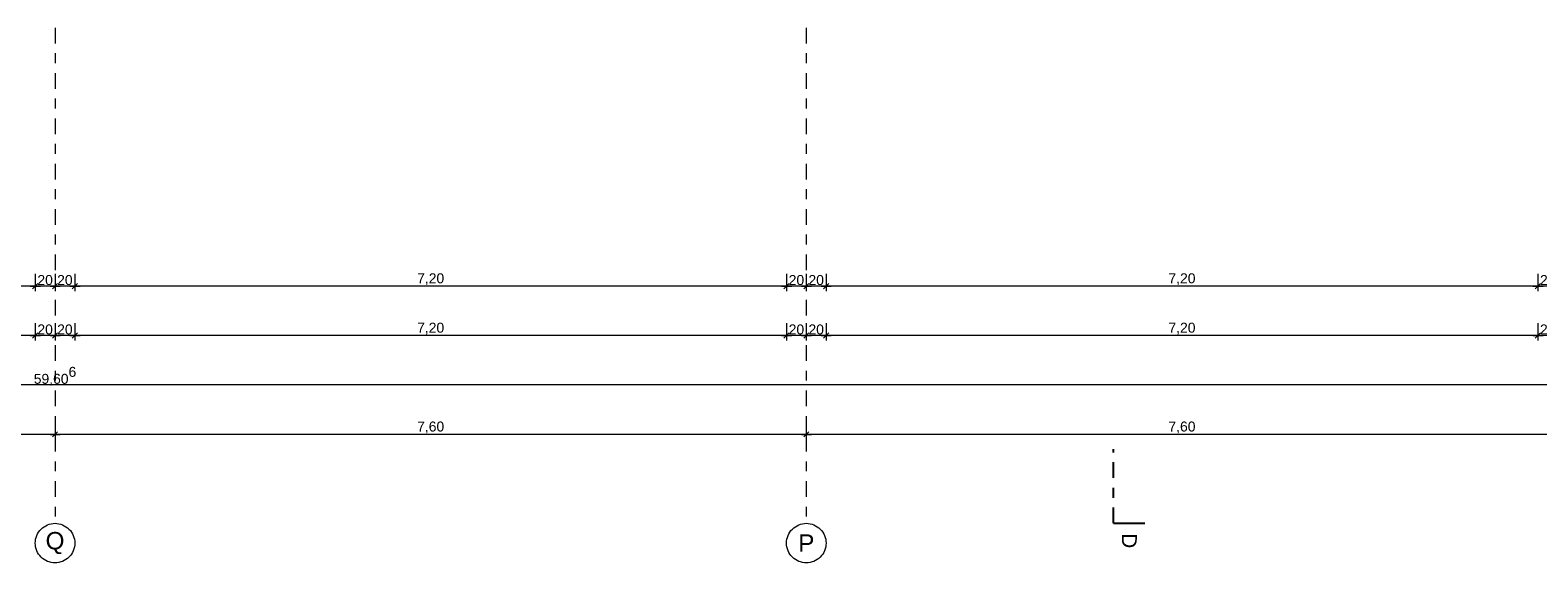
# Model space of a CAD drawing. Header units: metres. Extents: x -180 to 4, y -50 to 6.
# Tile 97 of 256: x -130.07 to -114.82, y -46.57 to -41.18. Entities that reach past the tile are written whole.
import ezdxf

# ---------------------------------------------------------------- set-up
doc = ezdxf.new("R2010")
doc.units = ezdxf.units.M
doc.header["$LTSCALE"] = 0.05
doc.header["$PDMODE"] = 1
doc.header["$PDSIZE"] = -2
doc.linetypes.add('Linienart-53', pattern=[5.291531, 3.175, -1.058062, 0.352704, -0.705764])
doc.layers.get('0').update_dxf_attribs({"lineweight": 25})
for name, color, linetype, lineweight in [('70 -71 Achsen- 1 Gebäudeachsen', 7, 'Linienart-53', 18), ('70 -72 Beschriftung- 6 Schnittverläufe', 7, 'Linienart-53', 25), ('Keine', 7, 'Continuous', 9)]:
    doc.layers.add(name, color=color, linetype=linetype, lineweight=lineweight)
doc.layers.add('70 -76 Bemaßung- 2 Allgemein', color=7, linetype='Continuous', lineweight=5, true_color=0x6666cc)
doc.styles.add('Arial', font='arial.ttf')
doc.dimstyles.new('k+k 1_50', dxfattribs={"dimtxt": 0.100689, "dimasz": 0.05302, "dimexe": 0.05, "dimexo": 0.15, "dimgap": 0.01, "dimtad": 1, "dimdec": 3, "dimtxsty": 'Arial', "dimblk": 'VW_SLASH', "dimblk1": 'VW_SLASH', "dimblk2": 'VW_SLASH', "dimcen": 0, "dimdle": 0.05, "dimadec": 3, "dimazin": 0, "dimtfac": 0.75, "dimtdec": 3, "dimtix": 1, "dimtmove": 0, "dimatfit": 0, "dimldrblk": 'VW_SLASH-1', "dimfxl": 0.125, "dimfxlon": 1, "dimfrac": 2, "dimtolj": 1, "dimarcsym": 0})

# ---------------------------------------------------------------- blocks, each defined once
blk = doc.blocks.new('VW_SLASH')
at = {"color": 0, "linetype": 'ByBlock', "lineweight": -2, "transparency": 16777216}
blk.add_line((0.94, 0), (-1, 0), dxfattribs=at)
at = {"color": 0, "lineweight": 20, "transparency": 16777216, "flags": 128}
blk.add_lwpolyline([(0.5, 0.5), (-0.5, -0.5)], dxfattribs=at)
blk = doc.blocks.new('*D10977')
at = {"layer": '70 -76 Bemaßung- 2 Allgemein', "color": 0, "lineweight": -2}
for p, q in [((-137.421, -45.147), (-137.421, -45.322)), ((-129.874, -45.272), (-137.368, -45.272)), ((-129.821, -45.147), (-129.821, -45.322))]:
    blk.add_line(p, q, dxfattribs=at)
at = {"layer": 'Defpoints', "color": 0}
for p in [(-137.421, -42.294), (-129.821, -42.294), (-137.421, -45.272)]:
    blk.add_point(p, dxfattribs=at)
at = {"layer": '70 -76 Bemaßung- 2 Allgemein', "color": 0, "lineweight": -2, "xscale": 0.05302001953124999, "yscale": 0.05302001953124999, "zscale": 0.05302001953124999, "rotation": 180}
blk.add_blockref('VW_SLASH', (-137.421, -45.272), dxfattribs=at)
at = {"layer": '70 -76 Bemaßung- 2 Allgemein', "color": 0, "lineweight": -2, "xscale": 0.05302001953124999, "yscale": 0.05302001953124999, "zscale": 0.05302001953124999}
blk.add_blockref('VW_SLASH', (-129.821, -45.272), dxfattribs=at)
at = {"layer": '70 -76 Bemaßung- 2 Allgemein', "color": 0, "insert": (-133.621, -45.202), "char_height": 0.1007, "attachment_point": 5, "style": 'Arial'}
blk.add_mtext('\\A1;7,60', dxfattribs=at)
blk = doc.blocks.new('VW_SLASH-1')
at = {"color": 0, "linetype": 'ByBlock', "lineweight": -2, "transparency": 16777216}
blk.add_line((0.94, 0), (-1, 0), dxfattribs=at)
at = {"color": 0, "lineweight": 5, "transparency": 16777216, "flags": 128}
blk.add_lwpolyline([(0.5, 0.5), (-0.5, -0.5)], dxfattribs=at)
blk = doc.blocks.new('*D10978')
at = {"layer": '70 -76 Bemaßung- 2 Allgemein', "color": 0, "lineweight": -2}
for p, q in [((-129.821, -45.147), (-129.821, -45.322)), ((-122.274, -45.272), (-129.768, -45.272)), ((-122.221, -45.147), (-122.221, -45.322))]:
    blk.add_line(p, q, dxfattribs=at)
at = {"layer": 'Defpoints', "color": 0}
for p in [(-129.821, -42.294), (-122.221, -42.294), (-129.821, -45.272)]:
    blk.add_point(p, dxfattribs=at)
at = {"layer": '70 -76 Bemaßung- 2 Allgemein', "color": 0, "lineweight": -2, "xscale": 0.05302001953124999, "yscale": 0.05302001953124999, "zscale": 0.05302001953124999, "rotation": 180}
blk.add_blockref('VW_SLASH', (-129.821, -45.272), dxfattribs=at)
at = {"layer": '70 -76 Bemaßung- 2 Allgemein', "color": 0, "lineweight": -2, "xscale": 0.05302001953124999, "yscale": 0.05302001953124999, "zscale": 0.05302001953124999}
blk.add_blockref('VW_SLASH', (-122.221, -45.272), dxfattribs=at)
at = {"layer": '70 -76 Bemaßung- 2 Allgemein', "color": 0, "insert": (-126.021, -45.202), "char_height": 0.1007, "attachment_point": 5, "style": 'Arial'}
blk.add_mtext('\\A1;7,60', dxfattribs=at)
blk = doc.blocks.new('*D10979')
at = {"layer": '70 -76 Bemaßung- 2 Allgemein', "color": 0, "lineweight": -2}
for p, q in [((-122.221, -45.147), (-122.221, -45.322)), ((-114.674, -45.272), (-122.168, -45.272)), ((-114.621, -45.147), (-114.621, -45.322))]:
    blk.add_line(p, q, dxfattribs=at)
at = {"layer": 'Defpoints', "color": 0}
for p in [(-122.221, -42.294), (-114.621, -42.294), (-122.221, -45.272)]:
    blk.add_point(p, dxfattribs=at)
at = {"layer": '70 -76 Bemaßung- 2 Allgemein', "color": 0, "lineweight": -2, "xscale": 0.05302001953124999, "yscale": 0.05302001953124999, "zscale": 0.05302001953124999, "rotation": 180}
blk.add_blockref('VW_SLASH', (-122.221, -45.272), dxfattribs=at)
at = {"layer": '70 -76 Bemaßung- 2 Allgemein', "color": 0, "lineweight": -2, "xscale": 0.05302001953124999, "yscale": 0.05302001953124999, "zscale": 0.05302001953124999}
blk.add_blockref('VW_SLASH', (-114.621, -45.272), dxfattribs=at)
at = {"layer": '70 -76 Bemaßung- 2 Allgemein', "color": 0, "insert": (-118.421, -45.202), "char_height": 0.1007, "attachment_point": 5, "style": 'Arial'}
blk.add_mtext('\\A1;7,60', dxfattribs=at)
blk = doc.blocks.new('*D11027')
at = {"layer": '70 -76 Bemaßung- 2 Allgemein', "color": 0, "lineweight": -2}
for p, q in [((-159.624, -44.647), (-159.624, -44.822)), ((-100.018, -44.647), (-100.018, -44.822)), ((-100.071, -44.772), (-159.571, -44.772))]:
    blk.add_line(p, q, dxfattribs=at)
at = {"layer": 'Defpoints', "color": 0}
for p in [(-159.624, -11.647), (-100.018, -31.147), (-159.624, -44.772)]:
    blk.add_point(p, dxfattribs=at)
at = {"layer": '70 -76 Bemaßung- 2 Allgemein', "color": 0, "lineweight": -2, "xscale": 0.05302001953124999, "yscale": 0.05302001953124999, "zscale": 0.05302001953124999, "rotation": 180}
blk.add_blockref('VW_SLASH', (-159.624, -44.772), dxfattribs=at)
at = {"layer": '70 -76 Bemaßung- 2 Allgemein', "color": 0, "lineweight": -2, "xscale": 0.05302001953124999, "yscale": 0.05302001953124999, "zscale": 0.05302001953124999}
blk.add_blockref('VW_SLASH', (-100.018, -44.772), dxfattribs=at)
at = {"layer": '70 -76 Bemaßung- 2 Allgemein', "color": 0, "insert": (-129.821, -44.684), "char_height": 0.10069, "attachment_point": 5, "style": 'Arial'}
blk.add_mtext('\\A1;59,60\\S6^ ;', dxfattribs=at)
blk = doc.blocks.new('*D11222')
at = {"layer": '70 -76 Bemaßung- 2 Allgemein', "color": 0, "lineweight": -2}
for p, q in [((-137.221, -44.147), (-137.221, -44.322)), ((-130.021, -44.147), (-130.021, -44.322)), ((-130.074, -44.272), (-137.168, -44.272))]:
    blk.add_line(p, q, dxfattribs=at)
at = {"layer": 'Defpoints', "color": 0}
for p in [(-137.221, -11.897), (-130.021, -11.897), (-137.221, -44.272)]:
    blk.add_point(p, dxfattribs=at)
at = {"layer": '70 -76 Bemaßung- 2 Allgemein', "color": 0, "lineweight": -2, "xscale": 0.05302001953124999, "yscale": 0.05302001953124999, "zscale": 0.05302001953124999, "rotation": 180}
blk.add_blockref('VW_SLASH', (-137.221, -44.272), dxfattribs=at)
at = {"layer": '70 -76 Bemaßung- 2 Allgemein', "color": 0, "lineweight": -2, "xscale": 0.05302001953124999, "yscale": 0.05302001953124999, "zscale": 0.05302001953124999}
blk.add_blockref('VW_SLASH', (-130.021, -44.272), dxfattribs=at)
at = {"layer": '70 -76 Bemaßung- 2 Allgemein', "color": 0, "insert": (-133.621, -44.202), "char_height": 0.1007, "attachment_point": 5, "style": 'Arial'}
blk.add_mtext('\\A1;7,20', dxfattribs=at)
blk = doc.blocks.new('*D11223')
at = {"layer": '70 -76 Bemaßung- 2 Allgemein', "color": 0, "lineweight": -2}
for p, q in [((-130.021, -44.147), (-130.021, -44.322)), ((-129.821, -44.147), (-129.821, -44.322)), ((-129.874, -44.272), (-129.968, -44.272))]:
    blk.add_line(p, q, dxfattribs=at)
at = {"layer": 'Defpoints', "color": 0}
for p in [(-130.021, -11.897), (-129.821, -41.294), (-130.021, -44.272)]:
    blk.add_point(p, dxfattribs=at)
at = {"layer": '70 -76 Bemaßung- 2 Allgemein', "color": 0, "lineweight": -2, "xscale": 0.05302001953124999, "yscale": 0.05302001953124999, "zscale": 0.05302001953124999, "rotation": 180}
blk.add_blockref('VW_SLASH', (-130.021, -44.272), dxfattribs=at)
at = {"layer": '70 -76 Bemaßung- 2 Allgemein', "color": 0, "lineweight": -2, "xscale": 0.05302001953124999, "yscale": 0.05302001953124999, "zscale": 0.05302001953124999}
blk.add_blockref('VW_SLASH', (-129.821, -44.272), dxfattribs=at)
at = {"layer": '70 -76 Bemaßung- 2 Allgemein', "color": 0, "insert": (-129.921, -44.211), "char_height": 0.1007, "attachment_point": 5, "style": 'Arial'}
blk.add_mtext('\\A1;20', dxfattribs=at)
blk = doc.blocks.new('*D11224')
at = {"layer": '70 -76 Bemaßung- 2 Allgemein', "color": 0, "lineweight": -2}
for p, q in [((-129.821, -44.147), (-129.821, -44.322)), ((-129.621, -44.147), (-129.621, -44.322)), ((-129.674, -44.272), (-129.768, -44.272))]:
    blk.add_line(p, q, dxfattribs=at)
at = {"layer": 'Defpoints', "color": 0}
for p in [(-129.621, -11.897), (-129.821, -41.294), (-129.821, -44.272)]:
    blk.add_point(p, dxfattribs=at)
at = {"layer": '70 -76 Bemaßung- 2 Allgemein', "color": 0, "lineweight": -2, "xscale": 0.05302001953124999, "yscale": 0.05302001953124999, "zscale": 0.05302001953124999}
for p, rotation in [((-129.821, -44.272), 179.999999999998), ((-129.621, -44.272), 359.999999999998)]:
    blk.add_blockref('VW_SLASH', p, dxfattribs=dict(at, rotation=rotation))
at = {"layer": '70 -76 Bemaßung- 2 Allgemein', "color": 0, "insert": (-129.721, -44.211), "char_height": 0.1007, "attachment_point": 5, "style": 'Arial'}
blk.add_mtext('\\A1;20', dxfattribs=at)
blk = doc.blocks.new('*D11225')
at = {"layer": '70 -76 Bemaßung- 2 Allgemein', "color": 0, "lineweight": -2}
for p, q in [((-129.621, -44.147), (-129.621, -44.322)), ((-122.421, -44.147), (-122.421, -44.322)), ((-122.474, -44.272), (-129.568, -44.272))]:
    blk.add_line(p, q, dxfattribs=at)
at = {"layer": 'Defpoints', "color": 0}
for p in [(-129.621, -11.897), (-122.421, -11.897), (-129.621, -44.272)]:
    blk.add_point(p, dxfattribs=at)
at = {"layer": '70 -76 Bemaßung- 2 Allgemein', "color": 0, "lineweight": -2, "xscale": 0.05302001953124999, "yscale": 0.05302001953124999, "zscale": 0.05302001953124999, "rotation": 180}
blk.add_blockref('VW_SLASH', (-129.621, -44.272), dxfattribs=at)
at = {"layer": '70 -76 Bemaßung- 2 Allgemein', "color": 0, "lineweight": -2, "xscale": 0.05302001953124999, "yscale": 0.05302001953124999, "zscale": 0.05302001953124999}
blk.add_blockref('VW_SLASH', (-122.421, -44.272), dxfattribs=at)
at = {"layer": '70 -76 Bemaßung- 2 Allgemein', "color": 0, "insert": (-126.021, -44.202), "char_height": 0.1007, "attachment_point": 5, "style": 'Arial'}
blk.add_mtext('\\A1;7,20', dxfattribs=at)
blk = doc.blocks.new('*D11226')
at = {"layer": '70 -76 Bemaßung- 2 Allgemein', "color": 0, "lineweight": -2}
for p, q in [((-122.421, -44.147), (-122.421, -44.322)), ((-122.221, -44.147), (-122.221, -44.322)), ((-122.274, -44.272), (-122.368, -44.272))]:
    blk.add_line(p, q, dxfattribs=at)
at = {"layer": 'Defpoints', "color": 0}
for p in [(-122.421, -11.897), (-122.221, -41.294), (-122.421, -44.272)]:
    blk.add_point(p, dxfattribs=at)
at = {"layer": '70 -76 Bemaßung- 2 Allgemein', "color": 0, "lineweight": -2, "xscale": 0.05302001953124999, "yscale": 0.05302001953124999, "zscale": 0.05302001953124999, "rotation": 180}
blk.add_blockref('VW_SLASH', (-122.421, -44.272), dxfattribs=at)
at = {"layer": '70 -76 Bemaßung- 2 Allgemein', "color": 0, "lineweight": -2, "xscale": 0.05302001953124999, "yscale": 0.05302001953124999, "zscale": 0.05302001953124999}
blk.add_blockref('VW_SLASH', (-122.221, -44.272), dxfattribs=at)
at = {"layer": '70 -76 Bemaßung- 2 Allgemein', "color": 0, "insert": (-122.321, -44.211), "char_height": 0.1007, "attachment_point": 5, "style": 'Arial'}
blk.add_mtext('\\A1;20', dxfattribs=at)
blk = doc.blocks.new('*D11227')
at = {"layer": '70 -76 Bemaßung- 2 Allgemein', "color": 0, "lineweight": -2}
for p, q in [((-122.221, -44.147), (-122.221, -44.322)), ((-122.021, -44.147), (-122.021, -44.322)), ((-122.074, -44.272), (-122.168, -44.272))]:
    blk.add_line(p, q, dxfattribs=at)
at = {"layer": 'Defpoints', "color": 0}
for p in [(-122.021, -11.897), (-122.221, -41.294), (-122.221, -44.272)]:
    blk.add_point(p, dxfattribs=at)
at = {"layer": '70 -76 Bemaßung- 2 Allgemein', "color": 0, "lineweight": -2, "xscale": 0.05302001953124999, "yscale": 0.05302001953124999, "zscale": 0.05302001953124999}
for p, rotation in [((-122.221, -44.272), 179.999999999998), ((-122.021, -44.272), 359.999999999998)]:
    blk.add_blockref('VW_SLASH', p, dxfattribs=dict(at, rotation=rotation))
at = {"layer": '70 -76 Bemaßung- 2 Allgemein', "color": 0, "insert": (-122.121, -44.211), "char_height": 0.1007, "attachment_point": 5, "style": 'Arial'}
blk.add_mtext('\\A1;20', dxfattribs=at)
blk = doc.blocks.new('*D11228')
at = {"layer": '70 -76 Bemaßung- 2 Allgemein', "color": 0, "lineweight": -2}
for p, q in [((-122.021, -44.147), (-122.021, -44.322)), ((-114.821, -44.147), (-114.821, -44.322)), ((-114.874, -44.272), (-121.968, -44.272))]:
    blk.add_line(p, q, dxfattribs=at)
at = {"layer": 'Defpoints', "color": 0}
for p in [(-122.021, -11.897), (-114.821, -11.897), (-122.021, -44.272)]:
    blk.add_point(p, dxfattribs=at)
at = {"layer": '70 -76 Bemaßung- 2 Allgemein', "color": 0, "lineweight": -2, "xscale": 0.05302001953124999, "yscale": 0.05302001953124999, "zscale": 0.05302001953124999, "rotation": 180}
blk.add_blockref('VW_SLASH', (-122.021, -44.272), dxfattribs=at)
at = {"layer": '70 -76 Bemaßung- 2 Allgemein', "color": 0, "lineweight": -2, "xscale": 0.05302001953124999, "yscale": 0.05302001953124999, "zscale": 0.05302001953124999}
blk.add_blockref('VW_SLASH', (-114.821, -44.272), dxfattribs=at)
at = {"layer": '70 -76 Bemaßung- 2 Allgemein', "color": 0, "insert": (-118.421, -44.202), "char_height": 0.1007, "attachment_point": 5, "style": 'Arial'}
blk.add_mtext('\\A1;7,20', dxfattribs=at)
blk = doc.blocks.new('*D11229')
at = {"layer": '70 -76 Bemaßung- 2 Allgemein', "color": 0, "lineweight": -2}
for p, q in [((-114.821, -44.147), (-114.821, -44.322)), ((-114.621, -44.147), (-114.621, -44.322)), ((-114.674, -44.272), (-114.768, -44.272))]:
    blk.add_line(p, q, dxfattribs=at)
at = {"layer": 'Defpoints', "color": 0}
for p in [(-114.821, -11.897), (-114.621, -41.294), (-114.821, -44.272)]:
    blk.add_point(p, dxfattribs=at)
at = {"layer": '70 -76 Bemaßung- 2 Allgemein', "color": 0, "lineweight": -2, "xscale": 0.05302001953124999, "yscale": 0.05302001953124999, "zscale": 0.05302001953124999, "rotation": 180}
blk.add_blockref('VW_SLASH', (-114.821, -44.272), dxfattribs=at)
at = {"layer": '70 -76 Bemaßung- 2 Allgemein', "color": 0, "lineweight": -2, "xscale": 0.05302001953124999, "yscale": 0.05302001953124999, "zscale": 0.05302001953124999}
blk.add_blockref('VW_SLASH', (-114.621, -44.272), dxfattribs=at)
at = {"layer": '70 -76 Bemaßung- 2 Allgemein', "color": 0, "insert": (-114.721, -44.211), "char_height": 0.1007, "attachment_point": 5, "style": 'Arial'}
blk.add_mtext('\\A1;20', dxfattribs=at)
blk = doc.blocks.new('*D11461')
at = {"layer": '70 -76 Bemaßung- 2 Allgemein', "color": 0, "lineweight": -2}
for p, q in [((-137.221, -43.647), (-137.221, -43.822)), ((-130.021, -43.647), (-130.021, -43.822)), ((-130.074, -43.772), (-137.168, -43.772))]:
    blk.add_line(p, q, dxfattribs=at)
at = {"layer": 'Defpoints', "color": 0}
for p in [(-137.221, -11.897), (-130.021, -11.897), (-137.221, -43.772)]:
    blk.add_point(p, dxfattribs=at)
at = {"layer": '70 -76 Bemaßung- 2 Allgemein', "color": 0, "lineweight": -2, "xscale": 0.05302001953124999, "yscale": 0.05302001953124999, "zscale": 0.05302001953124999, "rotation": 180}
blk.add_blockref('VW_SLASH', (-137.221, -43.772), dxfattribs=at)
at = {"layer": '70 -76 Bemaßung- 2 Allgemein', "color": 0, "lineweight": -2, "xscale": 0.05302001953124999, "yscale": 0.05302001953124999, "zscale": 0.05302001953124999}
blk.add_blockref('VW_SLASH', (-130.021, -43.772), dxfattribs=at)
at = {"layer": '70 -76 Bemaßung- 2 Allgemein', "color": 0, "insert": (-133.621, -43.702), "char_height": 0.1007, "attachment_point": 5, "style": 'Arial'}
blk.add_mtext('\\A1;7,20', dxfattribs=at)
blk = doc.blocks.new('*D11462')
at = {"layer": '70 -76 Bemaßung- 2 Allgemein', "color": 0, "lineweight": -2}
for p, q in [((-130.021, -43.647), (-130.021, -43.822)), ((-129.821, -43.647), (-129.821, -43.822)), ((-129.874, -43.772), (-129.968, -43.772))]:
    blk.add_line(p, q, dxfattribs=at)
at = {"layer": 'Defpoints', "color": 0}
for p in [(-130.021, -11.897), (-129.821, -40.794), (-130.021, -43.772)]:
    blk.add_point(p, dxfattribs=at)
at = {"layer": '70 -76 Bemaßung- 2 Allgemein', "color": 0, "lineweight": -2, "xscale": 0.05302001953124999, "yscale": 0.05302001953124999, "zscale": 0.05302001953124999, "rotation": 180}
blk.add_blockref('VW_SLASH', (-130.021, -43.772), dxfattribs=at)
at = {"layer": '70 -76 Bemaßung- 2 Allgemein', "color": 0, "lineweight": -2, "xscale": 0.05302001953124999, "yscale": 0.05302001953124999, "zscale": 0.05302001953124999}
blk.add_blockref('VW_SLASH', (-129.821, -43.772), dxfattribs=at)
at = {"layer": '70 -76 Bemaßung- 2 Allgemein', "color": 0, "insert": (-129.921, -43.711), "char_height": 0.1007, "attachment_point": 5, "style": 'Arial'}
blk.add_mtext('\\A1;20', dxfattribs=at)
blk = doc.blocks.new('*D11463')
at = {"layer": '70 -76 Bemaßung- 2 Allgemein', "color": 0, "lineweight": -2}
for p, q in [((-129.821, -43.647), (-129.821, -43.822)), ((-129.621, -43.647), (-129.621, -43.822)), ((-129.674, -43.772), (-129.768, -43.772))]:
    blk.add_line(p, q, dxfattribs=at)
at = {"layer": 'Defpoints', "color": 0}
for p in [(-129.621, -11.897), (-129.821, -40.794), (-129.821, -43.772)]:
    blk.add_point(p, dxfattribs=at)
at = {"layer": '70 -76 Bemaßung- 2 Allgemein', "color": 0, "lineweight": -2, "xscale": 0.05302001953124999, "yscale": 0.05302001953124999, "zscale": 0.05302001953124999, "rotation": 180}
blk.add_blockref('VW_SLASH', (-129.821, -43.772), dxfattribs=at)
at = {"layer": '70 -76 Bemaßung- 2 Allgemein', "color": 0, "lineweight": -2, "xscale": 0.05302001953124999, "yscale": 0.05302001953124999, "zscale": 0.05302001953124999}
blk.add_blockref('VW_SLASH', (-129.621, -43.772), dxfattribs=at)
at = {"layer": '70 -76 Bemaßung- 2 Allgemein', "color": 0, "insert": (-129.721, -43.711), "char_height": 0.1007, "attachment_point": 5, "style": 'Arial'}
blk.add_mtext('\\A1;20', dxfattribs=at)
blk = doc.blocks.new('*D11464')
at = {"layer": '70 -76 Bemaßung- 2 Allgemein', "color": 0, "lineweight": -2}
for p, q in [((-129.621, -43.647), (-129.621, -43.822)), ((-122.421, -43.647), (-122.421, -43.822)), ((-122.474, -43.772), (-129.568, -43.772))]:
    blk.add_line(p, q, dxfattribs=at)
at = {"layer": 'Defpoints', "color": 0}
for p in [(-129.621, -11.897), (-122.421, -11.897), (-129.621, -43.772)]:
    blk.add_point(p, dxfattribs=at)
at = {"layer": '70 -76 Bemaßung- 2 Allgemein', "color": 0, "lineweight": -2, "xscale": 0.05302001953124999, "yscale": 0.05302001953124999, "zscale": 0.05302001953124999, "rotation": 180}
blk.add_blockref('VW_SLASH', (-129.621, -43.772), dxfattribs=at)
at = {"layer": '70 -76 Bemaßung- 2 Allgemein', "color": 0, "lineweight": -2, "xscale": 0.05302001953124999, "yscale": 0.05302001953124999, "zscale": 0.05302001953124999}
blk.add_blockref('VW_SLASH', (-122.421, -43.772), dxfattribs=at)
at = {"layer": '70 -76 Bemaßung- 2 Allgemein', "color": 0, "insert": (-126.021, -43.702), "char_height": 0.1007, "attachment_point": 5, "style": 'Arial'}
blk.add_mtext('\\A1;7,20', dxfattribs=at)
blk = doc.blocks.new('*D11465')
at = {"layer": '70 -76 Bemaßung- 2 Allgemein', "color": 0, "lineweight": -2}
for p, q in [((-122.421, -43.647), (-122.421, -43.822)), ((-122.221, -43.647), (-122.221, -43.822)), ((-122.274, -43.772), (-122.368, -43.772))]:
    blk.add_line(p, q, dxfattribs=at)
at = {"layer": 'Defpoints', "color": 0}
for p in [(-122.421, -11.897), (-122.221, -40.794), (-122.421, -43.772)]:
    blk.add_point(p, dxfattribs=at)
at = {"layer": '70 -76 Bemaßung- 2 Allgemein', "color": 0, "lineweight": -2, "xscale": 0.05302001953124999, "yscale": 0.05302001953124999, "zscale": 0.05302001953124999, "rotation": 180}
blk.add_blockref('VW_SLASH', (-122.421, -43.772), dxfattribs=at)
at = {"layer": '70 -76 Bemaßung- 2 Allgemein', "color": 0, "lineweight": -2, "xscale": 0.05302001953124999, "yscale": 0.05302001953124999, "zscale": 0.05302001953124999}
blk.add_blockref('VW_SLASH', (-122.221, -43.772), dxfattribs=at)
at = {"layer": '70 -76 Bemaßung- 2 Allgemein', "color": 0, "insert": (-122.321, -43.711), "char_height": 0.1007, "attachment_point": 5, "style": 'Arial'}
blk.add_mtext('\\A1;20', dxfattribs=at)
blk = doc.blocks.new('*D11466')
at = {"layer": '70 -76 Bemaßung- 2 Allgemein', "color": 0, "lineweight": -2}
for p, q in [((-122.221, -43.647), (-122.221, -43.822)), ((-122.021, -43.647), (-122.021, -43.822)), ((-122.074, -43.772), (-122.168, -43.772))]:
    blk.add_line(p, q, dxfattribs=at)
at = {"layer": 'Defpoints', "color": 0}
for p in [(-122.021, -11.897), (-122.221, -40.794), (-122.221, -43.772)]:
    blk.add_point(p, dxfattribs=at)
at = {"layer": '70 -76 Bemaßung- 2 Allgemein', "color": 0, "lineweight": -2, "xscale": 0.05302001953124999, "yscale": 0.05302001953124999, "zscale": 0.05302001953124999, "rotation": 180}
blk.add_blockref('VW_SLASH', (-122.221, -43.772), dxfattribs=at)
at = {"layer": '70 -76 Bemaßung- 2 Allgemein', "color": 0, "lineweight": -2, "xscale": 0.05302001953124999, "yscale": 0.05302001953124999, "zscale": 0.05302001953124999}
blk.add_blockref('VW_SLASH', (-122.021, -43.772), dxfattribs=at)
at = {"layer": '70 -76 Bemaßung- 2 Allgemein', "color": 0, "insert": (-122.121, -43.711), "char_height": 0.1007, "attachment_point": 5, "style": 'Arial'}
blk.add_mtext('\\A1;20', dxfattribs=at)
blk = doc.blocks.new('*D11467')
at = {"layer": '70 -76 Bemaßung- 2 Allgemein', "color": 0, "lineweight": -2}
for p, q in [((-122.021, -43.647), (-122.021, -43.822)), ((-114.821, -43.647), (-114.821, -43.822)), ((-114.874, -43.772), (-121.968, -43.772))]:
    blk.add_line(p, q, dxfattribs=at)
at = {"layer": 'Defpoints', "color": 0}
for p in [(-122.021, -11.897), (-114.821, -11.897), (-122.021, -43.772)]:
    blk.add_point(p, dxfattribs=at)
at = {"layer": '70 -76 Bemaßung- 2 Allgemein', "color": 0, "lineweight": -2, "xscale": 0.05302001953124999, "yscale": 0.05302001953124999, "zscale": 0.05302001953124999, "rotation": 180}
blk.add_blockref('VW_SLASH', (-122.021, -43.772), dxfattribs=at)
at = {"layer": '70 -76 Bemaßung- 2 Allgemein', "color": 0, "lineweight": -2, "xscale": 0.05302001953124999, "yscale": 0.05302001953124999, "zscale": 0.05302001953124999}
blk.add_blockref('VW_SLASH', (-114.821, -43.772), dxfattribs=at)
at = {"layer": '70 -76 Bemaßung- 2 Allgemein', "color": 0, "insert": (-118.421, -43.702), "char_height": 0.1007, "attachment_point": 5, "style": 'Arial'}
blk.add_mtext('\\A1;7,20', dxfattribs=at)
blk = doc.blocks.new('*D11468')
at = {"layer": '70 -76 Bemaßung- 2 Allgemein', "color": 0, "lineweight": -2}
for p, q in [((-114.821, -43.647), (-114.821, -43.822)), ((-114.621, -43.647), (-114.621, -43.822)), ((-114.674, -43.772), (-114.768, -43.772))]:
    blk.add_line(p, q, dxfattribs=at)
at = {"layer": 'Defpoints', "color": 0}
for p in [(-114.821, -11.897), (-114.621, -40.794), (-114.821, -43.772)]:
    blk.add_point(p, dxfattribs=at)
at = {"layer": '70 -76 Bemaßung- 2 Allgemein', "color": 0, "lineweight": -2, "xscale": 0.05302001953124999, "yscale": 0.05302001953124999, "zscale": 0.05302001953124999, "rotation": 180}
blk.add_blockref('VW_SLASH', (-114.821, -43.772), dxfattribs=at)
at = {"layer": '70 -76 Bemaßung- 2 Allgemein', "color": 0, "lineweight": -2, "xscale": 0.05302001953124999, "yscale": 0.05302001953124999, "zscale": 0.05302001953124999}
blk.add_blockref('VW_SLASH', (-114.621, -43.772), dxfattribs=at)
at = {"layer": '70 -76 Bemaßung- 2 Allgemein', "color": 0, "insert": (-114.721, -43.711), "char_height": 0.1007, "attachment_point": 5, "style": 'Arial'}
blk.add_mtext('\\A1;20', dxfattribs=at)
blk = doc.blocks.new('Gruppe-9827')
at = {"layer": 'Keine', "color": 7, "linetype": 'Continuous', "lineweight": 25, "transparency": 33554687}
blk.add_line((-119.112, -46.172), (-118.795, -46.172), dxfattribs=at)
at = {"color": 255, "linetype": 'Continuous', "lineweight": 5, "transparency": 33554687}
blk.add_wipeout([(-119.075, -46.272), (-119.075, -46.429), (-118.832, -46.429), (-118.832, -46.272)], dxfattribs=at).dxf.layer = 'Keine'
at = {"layer": 'Keine', "color": 7, "transparency": 33554687, "insert": (-118.953, -46.272), "char_height": 0.151, "attachment_point": 4, "rotation": 270, "line_spacing_factor": 0.970891, "style": 'Arial'}
blk.add_mtext('D', dxfattribs=at)
blk = doc.blocks.new('Gruppe-9828')
at = {"layer": '70 -72 Beschriftung- 6 Schnittverläufe', "transparency": 33554687}
blk.add_line((-119.112, -46.172), (-119.112, -45.422), dxfattribs=at)
at = {"layer": '70 -72 Beschriftung- 6 Schnittverläufe', "color": 7, "transparency": 33554687}
blk.add_blockref('Gruppe-9827', (0, 0), dxfattribs=at)
blk = doc.blocks.new('_Achsen (3D)')
at = {"layer": '70 -71 Achsen- 1 Gebäudeachsen', "transparency": 33554687}
for p, q in [((-129.821, 3.8), (-129.821, -46.172)), ((-122.221, 3.8), (-122.221, -46.172))]:
    blk.add_line(p, q, dxfattribs=at)
at = {"layer": '70 -72 Beschriftung- 6 Schnittverläufe'}
blk.add_blockref('Gruppe-9828', (0, 0), dxfattribs=at)
at = {"color": 255, "transparency": 33554687}
for points in [[(-129.821, -46.172), (-129.801, -46.173), (-129.782, -46.176), (-129.763, -46.181), (-129.744, -46.187), (-129.727, -46.196), (-129.71, -46.206), (-129.694, -46.217), (-129.68, -46.231), (-129.666, -46.245), (-129.655, -46.261), (-129.645, -46.278), (-129.636, -46.296), (-129.63, -46.314), (-129.625, -46.333), (-129.622, -46.352), (-129.621, -46.372), (-129.622, -46.392), (-129.625, -46.411), (-129.63, -46.43), (-129.636, -46.449), (-129.645, -46.466), (-129.655, -46.483), (-129.666, -46.499), (-129.68, -46.513), (-129.694, -46.527), (-129.71, -46.538), (-129.727, -46.548), (-129.744, -46.557), (-129.763, -46.563), (-129.782, -46.568), (-129.801, -46.571), (-129.821, -46.572), (-129.841, -46.571), (-129.86, -46.568), (-129.879, -46.563), (-129.898, -46.557), (-129.915, -46.548), (-129.932, -46.538), (-129.948, -46.527), (-129.962, -46.513), (-129.976, -46.499), (-129.987, -46.483), (-129.997, -46.466), (-130.006, -46.449), (-130.012, -46.43), (-130.017, -46.411), (-130.02, -46.392), (-130.021, -46.372), (-130.02, -46.352), (-130.017, -46.333), (-130.012, -46.314), (-130.006, -46.296), (-129.997, -46.278), (-129.987, -46.261), (-129.976, -46.245), (-129.962, -46.231), (-129.948, -46.217), (-129.932, -46.206), (-129.915, -46.196), (-129.898, -46.187), (-129.879, -46.181), (-129.86, -46.176), (-129.841, -46.173)], [(-122.221, -46.172), (-122.201, -46.173), (-122.182, -46.176), (-122.163, -46.181), (-122.144, -46.187), (-122.127, -46.196), (-122.11, -46.206), (-122.094, -46.217), (-122.08, -46.231), (-122.066, -46.245), (-122.055, -46.261), (-122.045, -46.278), (-122.036, -46.296), (-122.03, -46.314), (-122.025, -46.333), (-122.022, -46.352), (-122.021, -46.372), (-122.022, -46.392), (-122.025, -46.411), (-122.03, -46.43), (-122.036, -46.449), (-122.045, -46.466), (-122.055, -46.483), (-122.066, -46.499), (-122.08, -46.513), (-122.094, -46.527), (-122.11, -46.538), (-122.127, -46.548), (-122.144, -46.557), (-122.163, -46.563), (-122.182, -46.568), (-122.201, -46.571), (-122.221, -46.572), (-122.241, -46.571), (-122.26, -46.568), (-122.279, -46.563), (-122.298, -46.557), (-122.315, -46.548), (-122.332, -46.538), (-122.348, -46.527), (-122.362, -46.513), (-122.376, -46.499), (-122.387, -46.483), (-122.397, -46.466), (-122.406, -46.449), (-122.412, -46.43), (-122.417, -46.411), (-122.42, -46.392), (-122.421, -46.372), (-122.42, -46.352), (-122.417, -46.333), (-122.412, -46.314), (-122.406, -46.296), (-122.397, -46.278), (-122.387, -46.261), (-122.376, -46.245), (-122.362, -46.231), (-122.348, -46.217), (-122.332, -46.206), (-122.315, -46.196), (-122.298, -46.187), (-122.279, -46.181), (-122.26, -46.176), (-122.241, -46.173)]]:
    blk.add_wipeout(points, dxfattribs=at).dxf.layer = 'Keine'
at = {"layer": 'Keine', "transparency": 33554687, "flags": 128}
for points in [[(-129.821, -46.172), (-129.801, -46.173), (-129.782, -46.176), (-129.763, -46.181), (-129.744, -46.187), (-129.727, -46.196), (-129.71, -46.206), (-129.694, -46.217), (-129.68, -46.231), (-129.666, -46.245), (-129.655, -46.261), (-129.645, -46.278), (-129.636, -46.296), (-129.63, -46.314), (-129.625, -46.333), (-129.622, -46.352), (-129.621, -46.372), (-129.622, -46.392), (-129.625, -46.411), (-129.63, -46.43), (-129.636, -46.449), (-129.645, -46.466), (-129.655, -46.483), (-129.666, -46.499), (-129.68, -46.513), (-129.694, -46.527), (-129.71, -46.538), (-129.727, -46.548), (-129.744, -46.557), (-129.763, -46.563), (-129.782, -46.568), (-129.801, -46.571), (-129.821, -46.572), (-129.841, -46.571), (-129.86, -46.568), (-129.879, -46.563), (-129.898, -46.557), (-129.915, -46.548), (-129.932, -46.538), (-129.948, -46.527), (-129.962, -46.513), (-129.976, -46.499), (-129.987, -46.483), (-129.997, -46.466), (-130.006, -46.449), (-130.012, -46.43), (-130.017, -46.411), (-130.02, -46.392), (-130.021, -46.372), (-130.02, -46.352), (-130.017, -46.333), (-130.012, -46.314), (-130.006, -46.296), (-129.997, -46.278), (-129.987, -46.261), (-129.976, -46.245), (-129.962, -46.231), (-129.948, -46.217), (-129.932, -46.206), (-129.915, -46.196), (-129.898, -46.187), (-129.879, -46.181), (-129.86, -46.176), (-129.841, -46.173)], [(-122.221, -46.172), (-122.201, -46.173), (-122.182, -46.176), (-122.163, -46.181), (-122.144, -46.187), (-122.127, -46.196), (-122.11, -46.206), (-122.094, -46.217), (-122.08, -46.231), (-122.066, -46.245), (-122.055, -46.261), (-122.045, -46.278), (-122.036, -46.296), (-122.03, -46.314), (-122.025, -46.333), (-122.022, -46.352), (-122.021, -46.372), (-122.022, -46.392), (-122.025, -46.411), (-122.03, -46.43), (-122.036, -46.449), (-122.045, -46.466), (-122.055, -46.483), (-122.066, -46.499), (-122.08, -46.513), (-122.094, -46.527), (-122.11, -46.538), (-122.127, -46.548), (-122.144, -46.557), (-122.163, -46.563), (-122.182, -46.568), (-122.201, -46.571), (-122.221, -46.572), (-122.241, -46.571), (-122.26, -46.568), (-122.279, -46.563), (-122.298, -46.557), (-122.315, -46.548), (-122.332, -46.538), (-122.348, -46.527), (-122.362, -46.513), (-122.376, -46.499), (-122.387, -46.483), (-122.397, -46.466), (-122.406, -46.449), (-122.412, -46.43), (-122.417, -46.411), (-122.42, -46.392), (-122.421, -46.372), (-122.42, -46.352), (-122.417, -46.333), (-122.412, -46.314), (-122.406, -46.296), (-122.397, -46.278), (-122.387, -46.261), (-122.376, -46.245), (-122.362, -46.231), (-122.348, -46.217), (-122.332, -46.206), (-122.315, -46.196), (-122.298, -46.187), (-122.279, -46.181), (-122.26, -46.176), (-122.241, -46.173)]]:
    blk.add_lwpolyline(points, close=True, dxfattribs=at)
at = {"layer": 'Keine', "transparency": 33554687, "char_height": 0.176, "attachment_point": 5, "line_spacing_factor": 0.970891, "style": 'Arial'}
for s, insert in [('Q', (-129.821, -46.372)), ('P', (-122.221, -46.372))]:
    blk.add_mtext(s, dxfattribs=dict(at, insert=insert))
blk = doc.blocks.new('Gruppe-9719')
at = {"layer": '70 -76 Bemaßung- 2 Allgemein'}
for p1, p2, picture, middle in [((-129.82099996, -42.29404198), (-137.42099996, -42.29404198), '*D10977', (-133.62099996, -45.20157844)), ((-122.22099996, -42.29404198), (-129.82099996, -42.29404198), '*D10978', (-126.02099996, -45.20157844)), ((-114.62099996, -42.29404198), (-122.22099996, -42.29404198), '*D10979', (-118.42099996, -45.20157844))]:
    dim = blk.add_aligned_dim(p1=p1, p2=p2, distance=2.978, text='7,60', dimstyle='k+k 1_50', override={"dimtxt": 0.100689, "dimgap": 0.01, "dimdec": 8, "dimpost": '<>', "dimtxsty": 'Arial', "dimtmove": 2}, dxfattribs=at)
    dim.commit()
    dim.dimension.update_dxf_attribs({"geometry": picture, "text_midpoint": middle})
blk = doc.blocks.new('Gruppe-9723')
at = {"layer": '70 -76 Bemaßung- 2 Allgemein'}
dim = blk.add_linear_dim(base=(-159.62399996, -44.77204198), p1=(-100.01799996, -31.14704198), p2=(-159.62399996, -11.64704198), text='59,60\\S6^ ;', dimstyle='k+k 1_50', override={"dimtxt": 0.100689, "dimgap": 0.01, "dimdec": 8, "dimpost": '<>', "dimtxsty": 'Arial', "dimtmove": 2}, dxfattribs=at)
dim.commit()
dim.dimension.update_dxf_attribs({"geometry": '*D11027', "text_midpoint": (-129.82099996, -44.68394115)})
blk = doc.blocks.new('Gruppe-9727')
at = {"layer": '70 -76 Bemaßung- 2 Allgemein'}
for p1, p2, picture, middle in [((-130.02099996, -11.89704198), (-137.22099996, -11.89704198), '*D11222', (-133.62099996, -44.20157844)), ((-122.42099996, -11.89704198), (-129.62099996, -11.89704198), '*D11225', (-126.02099996, -44.20157844)), ((-114.82099996, -11.89704198), (-122.02099996, -11.89704198), '*D11228', (-118.42099996, -44.20157844))]:
    dim = blk.add_aligned_dim(p1=p1, p2=p2, distance=32.375, text='7,20', dimstyle='k+k 1_50', override={"dimtxt": 0.100689, "dimgap": 0.01, "dimdec": 8, "dimpost": '<>', "dimtxsty": 'Arial', "dimtmove": 2}, dxfattribs=at)
    dim.commit()
    dim.dimension.update_dxf_attribs({"geometry": picture, "text_midpoint": middle})
for base, p1, p2, picture, middle in [((-130.02099996, -44.27204198), (-129.82099996, -41.29404198), (-130.02099996, -11.89704198), '*D11223', (-129.92099996, -44.21064042)), ((-129.82099996, -44.27204198), (-129.62099996, -11.89704198), (-129.82099996, -41.29404198), '*D11224', (-129.72099996, -44.21064042)), ((-122.42099996, -44.27204198), (-122.22099996, -41.29404198), (-122.42099996, -11.89704198), '*D11226', (-122.32099996, -44.21064042)), ((-122.22099996, -44.27204198), (-122.02099996, -11.89704198), (-122.22099996, -41.29404198), '*D11227', (-122.12099996, -44.21064042)), ((-114.82099996, -44.27204198), (-114.62099996, -41.29404198), (-114.82099996, -11.89704198), '*D11229', (-114.72099996, -44.21064042))]:
    dim = blk.add_linear_dim(base=base, p1=p1, p2=p2, text='20', dimstyle='k+k 1_50', override={"dimtxt": 0.100689, "dimgap": 0.01, "dimdec": 8, "dimpost": '<>', "dimtxsty": 'Arial', "dimtmove": 2}, dxfattribs=at)
    dim.commit()
    dim.dimension.update_dxf_attribs({"geometry": picture, "text_midpoint": middle})
blk = doc.blocks.new('Gruppe-9731')
at = {"layer": '70 -76 Bemaßung- 2 Allgemein'}
for p1, p2, picture, middle in [((-130.02099996, -11.89704198), (-137.22099996, -11.89704198), '*D11461', (-133.62099996, -43.70157844)), ((-122.42099996, -11.89704198), (-129.62099996, -11.89704198), '*D11464', (-126.02099996, -43.70157844)), ((-114.82099996, -11.89704198), (-122.02099996, -11.89704198), '*D11467', (-118.42099996, -43.70157844))]:
    dim = blk.add_aligned_dim(p1=p1, p2=p2, distance=31.875, text='7,20', dimstyle='k+k 1_50', override={"dimtxt": 0.100689, "dimgap": 0.01, "dimdec": 8, "dimpost": '<>', "dimtxsty": 'Arial', "dimtmove": 2}, dxfattribs=at)
    dim.commit()
    dim.dimension.update_dxf_attribs({"geometry": picture, "text_midpoint": middle})
for base, p1, p2, picture, middle in [((-130.02099996, -43.77204198), (-129.82099996, -40.79404198), (-130.02099996, -11.89704198), '*D11462', (-129.92099996, -43.71064042)), ((-129.82099996, -43.77204198), (-129.62099996, -11.89704198), (-129.82099996, -40.79404198), '*D11463', (-129.72099996, -43.71064042)), ((-122.42099996, -43.77204198), (-122.22099996, -40.79404198), (-122.42099996, -11.89704198), '*D11465', (-122.32099996, -43.71064042)), ((-122.22099996, -43.77204198), (-122.02099996, -11.89704198), (-122.22099996, -40.79404198), '*D11466', (-122.12099996, -43.71064042)), ((-114.82099996, -43.77204198), (-114.62099996, -40.79404198), (-114.82099996, -11.89704198), '*D11468', (-114.72099996, -43.71064042))]:
    dim = blk.add_linear_dim(base=base, p1=p1, p2=p2, text='20', dimstyle='k+k 1_50', override={"dimtxt": 0.100689, "dimgap": 0.01, "dimdec": 8, "dimpost": '<>', "dimtxsty": 'Arial', "dimtmove": 2}, dxfattribs=at)
    dim.commit()
    dim.dimension.update_dxf_attribs({"geometry": picture, "text_midpoint": middle})
blk = doc.blocks.new('_OG3_2D Bemaßung_ Beschriftung (2D)')
at = {"layer": '70 -76 Bemaßung- 2 Allgemein'}
for name in ['Gruppe-9731', 'Gruppe-9727', 'Gruppe-9723', 'Gruppe-9719']:
    blk.add_blockref(name, (0, 0), dxfattribs=at)

msp = doc.modelspace()

# ---------------------------------------------------------------- block references
at = {"layer": 'Keine', "color": 1}
msp.add_blockref('_OG3_2D Bemaßung_ Beschriftung (2D)', (0, 0), dxfattribs=at)

# ---------------------------------------------------------------- next in the draw order: block references
msp.add_blockref('_Achsen (3D)', (0, 0), dxfattribs=at)

doc.saveas('drawing.dxf')
